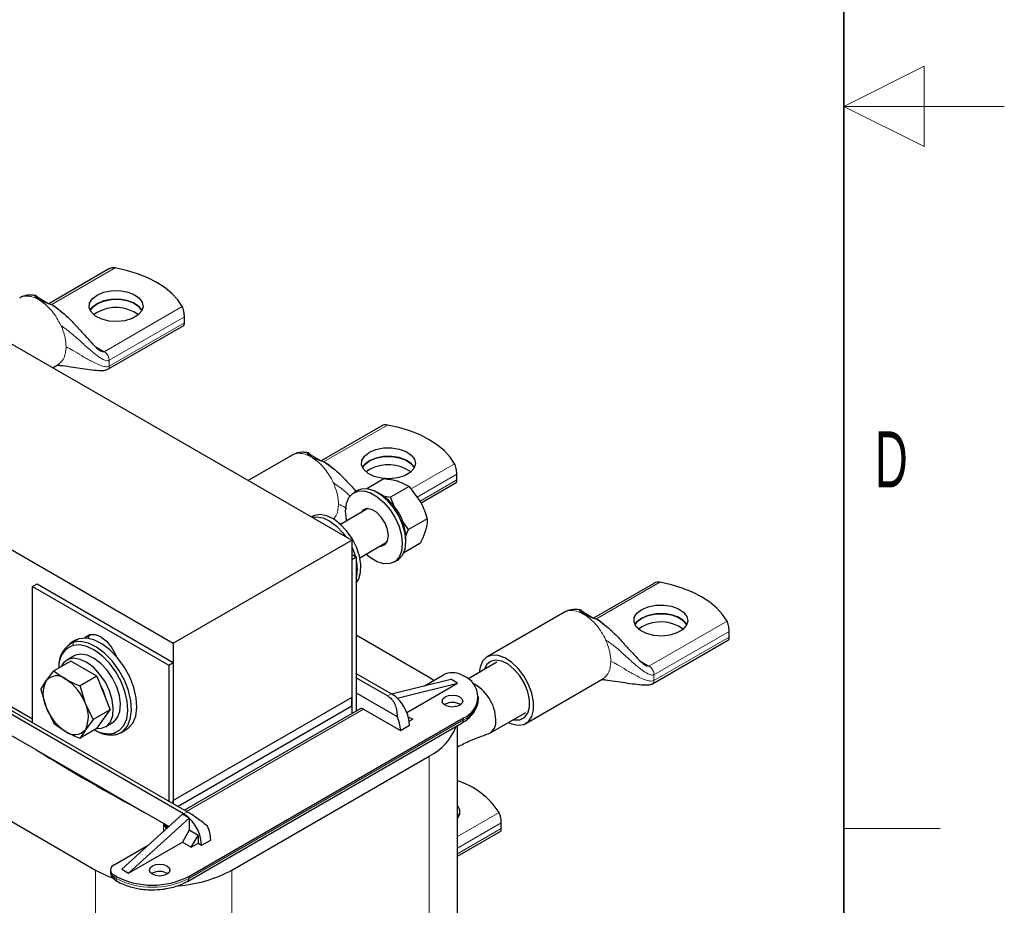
# Model space of a CAD drawing. Header units: millimetres. Extents: x 5 to 418, y 2 to 292.
# Tile 19 of 20: x 357 to 418, y 97 to 153. Entities that reach past the tile are written whole.
import ezdxf

# ---------------------------------------------------------------- set-up
doc = ezdxf.new("R2010")
doc.units = ezdxf.units.MM
doc.layers.add('SLD-0', color=7, linetype='Continuous')
doc.styles.add('SLDTEXTSTYLE0', font='TXT', dxfattribs={"width": 0.605})

msp = doc.modelspace()

# ---------------------------------------------------------------- linework, layer by layer
at = {"color": 7, "linetype": 'Continuous', "lineweight": 25}
for p, q in [((334.9089, 144.7071), (377.3353, 120.2148)), ((323.7932, 138.2901), (366.2196, 113.7979)), ((362.2529, 137.1385), (358.4703, 134.9548)), ((357.685, 135.4486), (357.8475, 135.3143)), ((357.8475, 135.1981), (357.7397, 135.2701)), ((357.8475, 135.3143), (358.4703, 134.9548)), ((357.8475, 135.3143), (357.8475, 135.1981)), ((357.9813, 135.1307), (357.8475, 135.1981)), ((358.9788, 134.6612), (358.7445, 134.837)), ((361.4678, 134.4136), (361.259, 134.2668)), ((359.6258, 134.1231), (359.5303, 134.2054)), ((366.9141, 133.7696), (366.9141, 134.1289)), ((362.1404, 130.865), (366.8789, 133.6005)), ((358.7116, 130.9661), (359.0474, 131.1599)), ((359.042, 131.1716), (359.0846, 131.1827)), ((379.2235, 127.3416), (375.4408, 125.1579)), ((373.6181, 125.52), (370.8818, 123.9404)), ((374.6555, 125.6517), (374.818, 125.5174)), ((374.818, 125.4012), (374.7103, 125.4732)), ((374.818, 125.5174), (375.4408, 125.1579)), ((374.818, 125.5174), (374.818, 125.4012)), ((374.9518, 125.3338), (374.818, 125.4012)), ((375.9494, 124.8643), (375.715, 125.0401)), ((378.4384, 124.6167), (378.2296, 124.4699)), ((376.5964, 124.3262), (376.5009, 124.4085)), ((379.3329, 124.0332), (378.2726, 123.4211)), ((383.8847, 123.9727), (383.8847, 124.332)), ((380.9192, 123.5649), (379.7577, 122.8944)), ((380.9192, 123.5649), (380.2524, 123.872)), ((380.9192, 123.5649), (381.61, 122.6307)), ((381.6575, 122.5382), (383.8495, 123.8036)), ((377.6976, 123.3099), (377.4714, 123.1792)), ((379.1741, 123.0553), (378.9478, 123.1859)), ((379.2844, 122.9739), (379.7577, 122.8944)), ((380.0176, 122.2369), (379.7577, 122.8944)), ((378.344, 122.182), (376.6441, 121.2006)), ((374.8975, 121.6934), (374.8358, 121.6578)), ((382.048, 121.5506), (380.8865, 120.8801)), ((376.5254, 121.2659), (376.7103, 121.2388)), ((380.8865, 120.8801), (380.4526, 121.4669)), ((380.6929, 120.4466), (380.8865, 120.8801)), ((380.7153, 120.1242), (380.7153, 120.3855)), ((366.2196, 113.7979), (377.3353, 120.2148)), ((377.3353, 120.2148), (377.3353, 110.4163)), ((377.844, 119.1221), (379.5439, 120.1034)), ((381.5905, 120.0046), (380.5813, 119.422)), ((377.3353, 119.3329), (377.6182, 119.1696)), ((377.3353, 119.0064), (377.6182, 119.1696)), ((377.6182, 119.1696), (377.6182, 109.5555)), ((377.3353, 119.0064), (377.3353, 109.3922)), ((379.9712, 118.849), (380.1974, 118.9796)), ((357.4515, 117.3246), (357.7343, 117.4878)), ((357.4515, 108.8489), (357.4515, 117.3246)), ((357.4515, 117.3246), (365.9368, 112.4261)), ((357.7343, 117.4878), (366.2196, 112.5894)), ((396.194, 117.5447), (392.4114, 115.361)), ((390.5887, 115.7231), (385.7804, 112.9473)), ((391.6261, 115.8549), (391.7886, 115.7205)), ((391.7886, 115.6043), (391.6809, 115.6763)), ((391.7886, 115.7205), (392.4114, 115.361)), ((391.7886, 115.7205), (391.7886, 115.6043)), ((391.9224, 115.5369), (391.7886, 115.6043)), ((392.92, 115.0674), (392.6856, 115.2432)), ((395.409, 114.8198), (395.2002, 114.673)), ((360.9017, 114.0895), (361.0482, 114.3448)), ((382.1719, 111.6578), (377.6182, 114.2867)), ((393.5669, 114.5293), (393.4714, 114.6116)), ((400.8552, 114.1758), (400.8552, 114.5351)), ((357.4515, 109.0611), (349.249, 113.7963)), ((360.0943, 113.9559), (359.7548, 113.76)), ((360.3455, 114.0612), (360.0943, 113.9559)), ((366.2196, 113.7979), (366.2196, 103.9994)), ((396.0815, 111.2712), (400.8201, 114.0067)), ((360.0417, 113.0018), (359.5891, 112.7406)), ((359.8311, 112.6849), (358.7794, 112.0777)), ((359.092, 112.2949), (359.092, 112.2582)), ((361.4641, 111.7422), (359.8311, 112.6849)), ((365.9368, 112.4261), (366.2196, 112.5894)), ((365.9368, 112.4261), (365.9368, 103.9505)), ((366.2196, 112.5894), (366.2196, 103.7872)), ((386.3865, 112.6044), (384.5828, 111.5632)), ((358.2915, 111.4509), (358.7794, 112.0777)), ((361.4641, 111.7422), (360.4124, 111.135)), ((361.4641, 111.7422), (362.2806, 109.6377)), ((377.6182, 111.9023), (379.8102, 110.6369)), ((381.8761, 111.1435), (383.0487, 111.8205)), ((382.4591, 111.48), (382.1719, 111.6578)), ((384.1801, 111.8205), (384.2933, 111.7551)), ((357.9629, 110.916), (358.2915, 111.4509)), ((360.741, 110.0368), (360.4124, 111.135)), ((377.6182, 111.6411), (379.5839, 110.5062)), ((379.8185, 110.632), (383.5154, 111.551)), ((380.1638, 110.3674), (383.9397, 111.3061)), ((380.7672, 109.4747), (383.9397, 111.3061)), ((383.9397, 111.3061), (383.5154, 111.551)), ((388.1802, 108.7903), (392.9885, 111.5661)), ((392.9831, 111.5778), (393.0257, 111.5889)), ((357.9629, 110.916), (358.2915, 109.8178)), ((377.6182, 110.6939), (380.1701, 109.2207)), ((385.2305, 110.3182), (385.2305, 110.4489)), ((366.856, 103.1586), (355.2595, 109.8531)), ((367.0823, 103.2892), (355.4857, 109.9837)), ((358.2915, 109.8178), (358.7794, 108.8115)), ((361.2289, 109.0306), (360.741, 110.0368)), ((377.3353, 110.4163), (366.2196, 103.9994)), ((377.3353, 109.8611), (366.5168, 103.6157)), ((377.3353, 109.8611), (377.3353, 110.4163)), ((377.3353, 109.8611), (377.3353, 109.3922)), ((380.1638, 110.3673), (380.1635, 110.3676)), ((383.1619, 109.9916), (383.1117, 109.959)), ((383.8289, 109.8395), (383.8109, 109.8933)), ((362.2806, 109.6377), (361.2289, 109.0306)), ((361.4641, 108.476), (362.2806, 109.6377)), ((377.8707, 109.7013), (366.9229, 103.3812)), ((378.0707, 109.6815), (380.3759, 108.3507)), ((380.859, 109.2148), (381.1396, 109.0528)), ((385.9427, 108.1914), (388.1864, 109.4867)), ((361.2289, 109.0306), (360.741, 108.4037)), ((361.9889, 108.5836), (362.4415, 108.8448)), ((367.0984, 98.9503), (384.2104, 108.8289)), ((367.1813, 99.2641), (384.2933, 109.1426)), ((380.3759, 108.3507), (380.9416, 108.6773)), ((380.9224, 108.9275), (381.1396, 109.0528)), ((383.9293, 83.0793), (383.9293, 108.6666)), ((357.6873, 107.1451), (356.1243, 108.0474)), ((361.4641, 108.476), (360.4124, 107.8688)), ((360.741, 108.4037), (360.4124, 107.8688)), ((361.3225, 108.3943), (361.3543, 108.3759)), ((362.9546, 108.2173), (363.294, 108.4132)), ((357.6873, 107.1451), (364.4282, 103.2537)), ((369.8683, 99.6567), (382.1719, 106.7594)), ((352.8977, 104.5551), (361.383, 99.6567)), ((366.2196, 103.7872), (366.2196, 103.9994)), ((363.0093, 99.7131), (366.7853, 103.1341)), ((365.9485, 102.376), (364.4282, 103.2537)), ((367.2093, 102.8893), (366.7853, 103.1341)), ((384.0125, 103.0076), (383.9293, 103.1381)), ((383.9293, 103.1348), (384.0117, 103.0059)), ((363.4336, 99.4682), (367.2096, 102.8892)), ((367.2093, 102.8893), (367.2096, 102.889)), ((367.2096, 102.889), (367.2096, 102.1379)), ((386.6565, 102.2401), (386.6565, 102.5994)), ((367.2096, 102.1379), (366.7853, 101.4031)), ((367.7611, 101.8195), (367.2096, 102.1379)), ((383.9293, 100.5169), (386.6214, 102.071)), ((363.4336, 99.4682), (366.7853, 101.4031)), ((366.7853, 101.4031), (367.3368, 101.0847)), ((367.3368, 101.0847), (367.7611, 101.8195)), ((367.3368, 101.0847), (367.7611, 101.3296)), ((367.7611, 101.8195), (367.7611, 101.3296)), ((367.7611, 101.3296), (367.9874, 101.199)), ((367.9874, 101.199), (368.5531, 101.5255)), ((362.5427, 99.9825), (364.6486, 101.1983)), ((362.3083, 99.656), (362.3083, 99.5253)), ((363.0093, 99.7131), (363.4336, 99.4682)), ((364.9185, 99.46), (364.8683, 99.4273)), ((362.6558, 99.2641), (362.5427, 99.3294)), ((362.6255, 99.0156), (362.7386, 98.9503))]:
    msp.add_line(p, q, dxfattribs=at)
at = {"color": 7, "linetype": 'Continuous', "lineweight": 18}
for p, q in [((358.6179, 134.8912), (362.5952, 137.1873)), ((361.9204, 131.9646), (366.7813, 134.7707)), ((362.2315, 131.4257), (366.9141, 134.1289)), ((362.2315, 131.0664), (366.9141, 133.7696)), ((359.2869, 133.4455), (359.2204, 133.5977)), ((361.9204, 131.9646), (361.3589, 132.2887)), ((362.2315, 131.4257), (362.2127, 131.5596)), ((362.2315, 131.0664), (362.2315, 131.4257)), ((375.5884, 125.0943), (379.5658, 127.3904)), ((381.0365, 123.4063), (383.7519, 124.9738)), ((381.4088, 122.9027), (383.8847, 124.332)), ((381.595, 122.6509), (383.8847, 123.9727)), ((376.2574, 123.6486), (376.191, 123.8008)), ((392.559, 115.2974), (396.5364, 117.5935)), ((395.8615, 112.3708), (400.7224, 115.1769)), ((396.1726, 111.8319), (400.8552, 114.5351)), ((396.1726, 111.4726), (400.8552, 114.1758)), ((359.9604, 113.6561), (360.0061, 113.8653)), ((360.3455, 114.0612), (360.0061, 113.8653)), ((393.228, 113.8517), (393.1615, 114.0039)), ((395.8615, 112.3708), (395.3001, 112.6949)), ((396.1726, 111.8319), (396.1538, 111.9658)), ((396.1726, 111.4726), (396.1726, 111.8319)), ((379.5839, 110.5062), (379.8102, 110.6369)), ((367.04, 103.3136), (378.0707, 109.6815)), ((384.2933, 109.012), (367.1813, 99.1335)), ((384.2933, 109.1426), (384.2933, 109.012)), ((362.5228, 108.1905), (362.7033, 108.112)), ((382.1719, 106.7594), (382.1719, 80.6301)), ((366.856, 103.1586), (367.0823, 103.2892)), ((383.9293, 101.7435), (386.5237, 103.2412)), ((365.6024, 102.4963), (365.6024, 102.0624)), ((365.7849, 102.2469), (365.6024, 102.4963)), ((365.8142, 102.2638), (365.6024, 102.4963)), ((365.7786, 102.4035), (365.7786, 102.4741)), ((383.9293, 101.025), (386.6565, 102.5994)), ((383.9293, 100.6657), (386.6565, 102.2401)), ((361.383, 99.6567), (361.383, 73.5273)), ((369.8683, 99.6567), (369.8683, 73.5273)), ((362.5427, 99.1988), (362.5427, 99.3294)), ((362.6558, 99.1335), (362.5427, 99.1988)), ((362.6558, 99.2641), (362.6558, 99.1335)), ((367.1813, 99.1335), (367.1813, 99.2641))]:
    msp.add_line(p, q, dxfattribs=at)
at = {"color": 7, "linetype": 'Continuous', "lineweight": 25, "flags": 128}
for points in [[(366.7813, 134.7707), (366.5071, 135.1854), (366.1487, 135.5781), (365.7114, 135.9431), (365.2014, 136.2752), (364.626, 136.5696), (363.9937, 136.8221), (363.3135, 137.029), (362.5952, 137.1873)], [(361.4678, 135.4915), (361.8708, 135.6631), (362.3435, 135.7586), (362.8439, 135.7694), (363.3276, 135.6946), (363.7516, 135.5408), (364.0783, 135.3217), (364.2785, 135.0567), (364.3346, 134.7694), (364.2415, 134.4854), (364.0075, 134.2298), (363.6534, 134.0254), (363.2107, 133.8903), (362.7186, 133.8365), (362.221, 133.8689), (361.762, 133.9845), (361.3824, 134.1731), (361.116, 134.4179), (360.9864, 134.6971), (361.0051, 134.986), (361.1705, 135.2589), (361.4678, 135.4915)], [(364.2701, 134.537), (364.0783, 134.7844), (363.7516, 135.0035), (363.3276, 135.1573), (362.8439, 135.2321), (362.3435, 135.2213), (361.8708, 135.1259), (361.4678, 134.9542)], [(361.4678, 134.9509), (361.8708, 135.1226), (362.3435, 135.2181), (362.8439, 135.2289), (363.3276, 135.1541), (363.7516, 135.0002), (364.0783, 134.7811), (364.2692, 134.5354)], [(361.4678, 134.9542), (361.1705, 134.7216), (361.0415, 134.537)], [(361.0423, 134.5354), (361.1705, 134.7183), (361.4678, 134.9509)], [(383.7519, 124.9738), (383.4777, 125.3885), (383.1193, 125.7812), (382.6819, 126.1462), (382.1719, 126.4783), (381.5966, 126.7727), (380.9643, 127.0252), (380.2841, 127.2321), (379.5658, 127.3904)], [(378.4384, 125.6946), (378.8413, 125.8662), (379.314, 125.9617), (379.8145, 125.9725), (380.2982, 125.8977), (380.7222, 125.7439), (381.0488, 125.5248), (381.2491, 125.2598), (381.3052, 124.9725), (381.2121, 124.6885), (380.9781, 124.4329), (380.624, 124.2285), (380.1812, 124.0934), (379.6892, 124.0396), (379.1915, 124.072), (378.7325, 124.1876), (378.353, 124.3762), (378.0865, 124.621), (377.9569, 124.9002), (377.9756, 125.1891), (378.141, 125.462), (378.4384, 125.6946)], [(378.4384, 125.1573), (378.141, 124.9247), (378.0121, 124.7401)], [(378.0129, 124.7385), (378.141, 124.9214), (378.4384, 125.154)], [(381.2406, 124.7401), (381.0488, 124.9875), (380.7222, 125.2066), (380.2982, 125.3604), (379.8145, 125.4352), (379.314, 125.4244), (378.8413, 125.329), (378.4384, 125.1573)], [(378.4384, 125.154), (378.8413, 125.3257), (379.314, 125.4212), (379.8145, 125.432), (380.2982, 125.3572), (380.7222, 125.2034), (381.0488, 124.9842), (381.2398, 124.7385)], [(380.1974, 118.9796), (380.2707, 119.0272), (380.5128, 119.2925), (380.6639, 119.6654), (380.7153, 120.1242), (380.6639, 120.6424), (380.5128, 121.1898), (380.2707, 121.7346), (379.9517, 122.245), (379.5744, 122.6916), (379.1606, 123.0482), (378.7344, 123.2942), (378.3207, 123.4153), (377.9433, 123.4045), (377.6976, 123.3099)], [(376.9535, 122.0346), (377.0049, 122.4935), (377.156, 122.8664), (377.3981, 123.1317), (377.717, 123.2738), (378.0944, 123.2847), (378.5082, 123.1636), (378.9343, 122.9176), (379.3481, 122.5609), (379.7255, 122.1144), (380.0444, 121.6039), (380.2865, 121.0592), (380.4377, 120.5118), (380.489, 119.9936), (380.4377, 119.5347), (380.2865, 119.1618), (380.0444, 118.8966), (379.7255, 118.7544), (379.3481, 118.7435), (378.9343, 118.8646), (378.5082, 119.1107), (378.2245, 119.3418)], [(379.6264, 120.4916), (379.5718, 120.8806), (379.4146, 121.2857), (379.1738, 121.658), (378.8784, 121.9527), (378.5641, 122.1341), (378.2687, 122.1805), (378.0279, 122.0862), (377.8986, 121.9248)], [(374.8611, 121.6432), (375.1479, 121.6797), (375.5508, 121.6075), (375.9752, 121.4068), (376.3965, 121.0894), (376.7901, 120.6736), (376.9812, 120.4193)], [(377.6182, 117.5467), (377.7803, 117.8036), (377.8949, 118.2115), (377.908, 118.6958), (377.8187, 119.2286), (377.6323, 119.7787), (377.3596, 120.3143), (377.0164, 120.8042), (376.6228, 121.22), (376.2015, 121.5374), (375.777, 121.7381), (375.3741, 121.8104), (375.0162, 121.75), (374.8975, 121.6934)], [(377.0246, 121.4203), (377.0049, 121.5165), (376.9535, 122.0346)], [(379.0985, 119.8463), (379.1738, 119.8477), (379.4146, 119.942), (379.5718, 120.1657), (379.6264, 120.4916)], [(377.3353, 119.806), (377.406, 119.6481), (377.5647, 119.2005)], [(400.7224, 115.1769), (400.4482, 115.5916), (400.0899, 115.9843), (399.6525, 116.3493), (399.1425, 116.6814), (398.5672, 116.9758), (397.9348, 117.2283), (397.2546, 117.4352), (396.5364, 117.5935)], [(395.409, 115.8977), (395.8119, 116.0693), (396.2846, 116.1648), (396.785, 116.1756), (397.2687, 116.1008), (397.6928, 115.947), (398.0194, 115.7279), (398.2197, 115.4629), (398.2757, 115.1756), (398.1826, 114.8916), (397.9486, 114.636), (397.5945, 114.4316), (397.1518, 114.2965), (396.6597, 114.2427), (396.1621, 114.2751), (395.7031, 114.3907), (395.3235, 114.5793), (395.0571, 114.8241), (394.9275, 115.1033), (394.9462, 115.3922), (395.1116, 115.6651), (395.409, 115.8977)], [(395.409, 115.3604), (395.1116, 115.1278), (394.9826, 114.9432)], [(394.9835, 114.9416), (395.1116, 115.1245), (395.409, 115.3571)], [(398.2112, 114.9432), (398.0194, 115.1906), (397.6928, 115.4097), (397.2687, 115.5635), (396.785, 115.6384), (396.2846, 115.6275), (395.8119, 115.5321), (395.409, 115.3604)], [(395.409, 115.3571), (395.8119, 115.5288), (396.2846, 115.6243), (396.785, 115.6351), (397.2687, 115.5603), (397.6928, 115.4065), (398.0194, 115.1873), (398.2104, 114.9416)], [(360.7057, 114.1056), (360.7788, 114.1956), (361.0291, 114.3402), (361.3445, 114.3437), (361.6941, 114.2058), (362.0437, 113.94), (362.3591, 113.5724), (362.6094, 113.1388), (362.6825, 112.9645)], [(362.5228, 108.1905), (362.8747, 108.3665), (363.1448, 108.6707), (363.3194, 109.0879), (363.3899, 109.5971), (363.3526, 110.1728), (363.2095, 110.7861), (362.9676, 111.4064), (362.6393, 112.0024), (362.2408, 112.5443), (361.7923, 113.0049), (361.3161, 113.3611), (360.8362, 113.5951), (360.3766, 113.6951), (359.9604, 113.6561)], [(362.7033, 108.112), (363.0738, 108.2972), (363.3581, 108.6175), (363.5419, 109.0566), (363.6161, 109.5926), (363.5768, 110.1986), (363.4262, 110.8442), (363.1716, 111.4971), (362.826, 112.1245), (362.4065, 112.6949), (361.9344, 113.1797), (361.4331, 113.5547), (360.928, 113.801), (360.4442, 113.9063), (360.0061, 113.8653)], [(363.294, 108.4132), (363.4132, 108.4932), (363.6975, 108.8134), (363.8814, 109.2525), (363.9555, 109.7885), (363.9163, 110.3946), (363.7656, 111.0402), (363.511, 111.693), (363.1654, 112.3204), (362.746, 112.8908), (362.2738, 113.3757), (361.7725, 113.7507), (361.2674, 113.997), (360.7836, 114.1022), (360.3455, 114.0612)], [(362.4415, 108.8448), (362.5157, 108.8933), (362.7545, 109.1621), (362.8981, 109.5415), (362.9377, 110.0077), (362.8708, 110.5315), (362.7014, 111.0799), (362.4403, 111.6185), (362.1039, 112.1133), (361.7133, 112.5334), (361.2931, 112.8524), (360.8696, 113.0501), (360.4696, 113.1142), (360.118, 113.0406), (360.0417, 113.0018)], [(387.0864, 108.8517), (387.2983, 108.7602), (387.7028, 108.6785), (388.062, 108.7343), (388.3532, 108.9243), (388.5581, 109.2365), (388.6639, 109.6512), (388.6639, 110.1424), (388.5581, 110.6793), (388.3532, 111.2281), (388.062, 111.7543), (387.7028, 112.2249), (387.2983, 112.6102), (386.8737, 112.8861), (386.4558, 113.0353), (386.0709, 113.0484), (385.7432, 112.9245), (385.4931, 112.6714), (385.3365, 112.3051), (385.2865, 111.9694)], [(361.4616, 108.4746), (361.7444, 108.4909), (362.0632, 108.6321), (362.3019, 108.9008), (362.4456, 109.2802), (362.4852, 109.7465), (362.4182, 110.2703), (362.2489, 110.8186), (361.9878, 111.3572), (361.6514, 111.8521), (361.2608, 112.2722), (360.8406, 112.5911), (360.4171, 112.7888), (360.017, 112.8529), (359.6654, 112.7794), (359.3844, 112.5727), (359.2311, 112.3385)], [(387.3896, 109.0267), (387.4657, 109.0113), (387.8162, 109.0187), (388.1047, 109.1633), (388.3098, 109.4344), (388.4163, 109.8118), (388.4163, 110.2677), (388.3098, 110.7681), (388.1047, 111.276), (387.8162, 111.7538), (387.4657, 112.1658), (387.0792, 112.4817), (386.6853, 112.6779), (386.3134, 112.74), (385.9909, 112.6633), (385.7417, 112.4535), (385.5898, 112.1445)], [(361.6997, 111.1349), (361.8455, 110.8362), (361.9932, 110.3784)], [(383.1619, 110.4489), (383.3695, 110.529), (383.6144, 110.5571), (383.8593, 110.529), (384.067, 110.4489), (384.2057, 110.329), (384.2544, 110.1876), (384.2057, 110.0463), (384.067, 109.9264), (383.8593, 109.8463), (383.6144, 109.8182), (383.3695, 109.8463), (383.1619, 109.9264), (383.0231, 110.0463), (382.9744, 110.1876), (383.0231, 110.329), (383.1619, 110.4489)], [(364.9185, 99.9172), (365.1262, 99.9973), (365.3711, 100.0254), (365.616, 99.9973), (365.8236, 99.9172), (365.9624, 99.7974), (366.0111, 99.656), (365.9624, 99.5146), (365.8236, 99.3947), (365.616, 99.3146), (365.3711, 99.2865), (365.1262, 99.3146), (364.9185, 99.3947), (364.7798, 99.5146), (364.7311, 99.656), (364.7798, 99.7974), (364.9185, 99.9172)], [(361.383, 99.6567), (362.0989, 99.3037), (362.377, 99.1938)]]:
    msp.add_lwpolyline(points, dxfattribs=at)
at = {"color": 7, "linetype": 'Continuous', "lineweight": 18, "flags": 128}
msp.add_lwpolyline([(365.8948, 102.3273), (365.8864, 102.3341), (365.7786, 102.4035)], dxfattribs=at)
at = {"color": 7, "linetype": 'Continuous', "lineweight": 18}
for centre, radius, start, end in [((356.7685, 133.3309), 2.1565, 59.977034, 63.196383), ((356.662, 133.1465), 2.3695, 56.955968, 59.97934), ((373.739, 123.534), 2.1565, 59.977034, 63.196383), ((373.6325, 123.3496), 2.3695, 56.955968, 59.97934), ((390.7096, 113.7371), 2.1565, 59.977034, 63.196383), ((390.6031, 113.5527), 2.3695, 56.955968, 59.97934), ((383.6291, 110.4779), 1.6094, 294.374658, 354.305201), ((384.0973, 108.9904), 0.1972, 305.013333, 6.298848), ((432.4307, 229.131), 143.1865, 242.178264, 242.257975), ((366.0291, 102.3929), 0.2507, 177.580558, 210.978922), ((365.8326, 102.1983), 0.0681, 105.717798, 134.53061), ((362.7087, 99.5653), 0.4024, 185.694799, 245.625342), ((362.7387, 99.1771), 0.1972, 173.701152, 234.986667), ((362.8455, 99.1091), 0.1913, 172.684928, 236.536597), ((364.9185, 103.5005), 4.9185, 242.609672, 297.390328), ((366.9865, 99.1116), 0.196, 303.760857, 6.412338)]:
    msp.add_arc(centre, radius, start, end, dxfattribs=at)
at = {"color": 7, "linetype": 'Continuous', "lineweight": 25}
for centre, radius, start, end in [((362.6432, 132.2805), 2.4355, 54.642399, 118.853339), ((379.6137, 122.4836), 2.4355, 54.642399, 118.853339), ((377.4105, 120.2574), 3.3073, 2.218958, 57.775666), ((375.391, 118.4179), 2.2994, 345.606479, 14.393521), ((396.5843, 112.6867), 2.4355, 54.642399, 118.853339), ((360.6568, 112.4353), 1.5711, 114.466522, 185.127553), ((360.454, 112.3824), 1.366, 111.184154, 185.180823), ((358.9599, 110.8794), 0.8794, 50.751832, 139.467204), ((383.6144, 110.7287), 1.2296, 62.609672, 117.390328), ((383.7975, 110.4489), 1.3972, 290.783421, 69.216579), ((359.9247, 110.6343), 1.8259, 153.43643, 206.56357), ((357.8607, 108.9755), 3.0695, 20.227114, 57.362029), ((383.6653, 108.9438), 2.6512, 1.551641, 63.16883), ((378.8629, 109.0277), 1.8673, 45.854567, 59.516293), ((361.1717, 110.8791), 3.0695, 200.227114, 237.362029), ((359.1078, 109.2203), 1.8259, 333.43643, 26.56357), ((378.4397, 108.5499), 2.5051, 2.915292, 46.511408), ((383.6119, 109.1647), 0.9414, 57.535675, 118.55302), ((377.9535, 109.5179), 0.2012, 54.382423, 114.307119), ((378.2096, 108.2978), 2.1669, 1.400667, 25.209297), ((380.646, 109.8095), 3.4105, 296.578174, 339.505071), ((385.5099, 108.8899), 0.8155, 293.97767, 8.865593), ((360.0726, 108.9752), 0.8794, 230.751832, 319.467204), ((362.1867, 109.8343), 1.6778, 239.062578, 281.554251), ((362.3493, 109.8819), 1.805, 236.547697, 281.311567), ((427.9753, 221.1165), 133.9025, 238.337192, 241.668184), ((382.4475, 100.5923), 4.8613, 33.017829, 72.253357), ((365.9087, 101.5494), 1.8673, 45.854567, 59.516293), ((383.4517, 103.2762), 0.6224, 320.108339, 39.891661), ((365.4855, 101.0716), 2.5051, 2.915292, 46.511408), ((366.3868, 101.4726), 2.1669, 1.400667, 25.209297), ((362.6666, 99.656), 0.3493, 110.783421, 249.216579), ((365.3685, 98.6331), 0.9414, 57.535675, 118.55302), ((365.9242, 106.9586), 8.299, 274.167574, 298.375464), ((364.9185, 103.6312), 4.9185, 242.609672, 297.390328)]:
    msp.add_arc(centre, radius, start, end, dxfattribs=at)
for points, knots in [([(362.5952, 137.1873), (362.5364, 137.1924), (362.4183, 137.2026), (362.3017, 137.1717), (362.2564, 137.1396), (362.2535, 137.1376)], [0, 0, 0, 0, 0.48203204, 0.96654148, 1, 1, 1, 1]), ([(357.6874, 135.4483), (357.6827, 135.4497), (357.6736, 135.4523), (357.6424, 135.4587), (357.6015, 135.4659), (357.5305, 135.4768), (357.4216, 135.4879), (357.2175, 135.4908), (356.9518, 135.4604), (356.7664, 135.3743), (356.6715, 135.3303)], [0, 0, 0, 0, 0.03552163, 0.06806305, 0.10219434, 0.14120576, 0.23905121, 0.36493055, 0.67473281, 1, 1, 1, 1]), ([(357.7397, 135.2701), (357.7021, 135.304), (357.6295, 135.3695), (357.606, 135.4345), (357.6263, 135.4628), (357.6653, 135.4534), (357.685, 135.4486)], [0, 0, 0, 0, 0.2786045, 0.5376715, 0.7661123, 1, 1, 1, 1]), ([(358.7445, 134.837), (358.6896, 134.8614), (358.5813, 134.9097), (358.3864, 134.9794), (358.177, 135.0505), (358.0482, 135.1032), (357.9813, 135.1307)], [0, 0, 0, 0, 0.253078, 0.4996932, 0.7400994, 1, 1, 1, 1]), ([(358.7445, 134.837), (358.9736, 134.6695), (359.4589, 134.3146), (360.0771, 133.6736), (360.6219, 133.0723), (361.0719, 132.5778), (361.4073, 132.2155), (361.6312, 132.0565), (361.7261, 131.9891)], [0, 0, 0, 0, 0.19501034, 0.41317052, 0.63193621, 0.78162403, 0.90743257, 1, 1, 1, 1]), ([(359.2525, 134.4446), (359.1981, 134.4938), (359.091, 134.5905), (358.9697, 134.673), (358.91, 134.7135)], [0, 0, 0, 0, 0.5083051, 1, 1, 1, 1]), ([(366.9141, 134.1289), (366.9136, 134.1549), (366.9127, 134.2077), (366.9049, 134.2969), (366.8931, 134.3894), (366.8716, 134.5101), (366.8357, 134.6532), (366.7994, 134.7316), (366.7813, 134.7707)], [0, 0, 0, 0, 0.1223999, 0.2492695, 0.367892, 0.4982166, 0.7497514, 1, 1, 1, 1]), ([(366.8784, 133.6014), (366.8834, 133.6053), (366.8938, 133.6133), (366.9049, 133.6476), (366.9127, 133.6981), (366.9136, 133.7461), (366.9141, 133.7696)], [0, 0, 0, 0, 0.23485437, 0.48160257, 0.74542428, 1, 1, 1, 1]), ([(359.0011, 131.1305), (358.9997, 131.1289), (358.9963, 131.1251), (359.0523, 131.1237), (359.1736, 131.1138), (359.4762, 131.0797), (360.1556, 130.9741), (360.952, 130.843), (361.614, 130.7859), (361.9507, 130.7925), (362.0811, 130.8423), (362.1401, 130.8648)], [0, 0, 0, 0, 0.0348443, 0.0856611, 0.1330391, 0.184098, 0.3746405, 0.7112095, 0.8748844, 0.9434376, 1, 1, 1, 1]), ([(379.5658, 127.3904), (379.5069, 127.3955), (379.3889, 127.4057), (379.2723, 127.3748), (379.227, 127.3427), (379.224, 127.3407)], [0, 0, 0, 0, 0.482032, 0.9665415, 1, 1, 1, 1]), ([(374.658, 125.6514), (374.6533, 125.6528), (374.6442, 125.6554), (374.613, 125.6618), (374.5721, 125.669), (374.5011, 125.6799), (374.3922, 125.691), (374.1881, 125.6939), (373.9223, 125.6635), (373.737, 125.5775), (373.642, 125.5334)], [0, 0, 0, 0, 0.0355216, 0.0680631, 0.1021943, 0.1412058, 0.2390512, 0.3649305, 0.6747328, 1, 1, 1, 1]), ([(374.7103, 125.4732), (374.6727, 125.5071), (374.6001, 125.5726), (374.5766, 125.6376), (374.5968, 125.6659), (374.6358, 125.6565), (374.6555, 125.6517)], [0, 0, 0, 0, 0.2786045, 0.5376715, 0.7661123, 1, 1, 1, 1]), ([(375.715, 125.0401), (375.6602, 125.0645), (375.5519, 125.1128), (375.3569, 125.1825), (375.1476, 125.2536), (375.0188, 125.3064), (374.9518, 125.3338)], [0, 0, 0, 0, 0.253078, 0.4996932, 0.7400994, 1, 1, 1, 1]), ([(375.715, 125.0401), (375.9441, 124.8727), (376.4293, 124.5179), (377.0406, 123.8839), (377.4372, 123.4468), (377.6321, 123.232)], [0, 0, 0, 0, 0.3125054, 0.6621085, 1, 1, 1, 1]), ([(376.2231, 124.6477), (376.1687, 124.6969), (376.0616, 124.7936), (375.9403, 124.8761), (375.8806, 124.9166)], [0, 0, 0, 0, 0.5083051, 1, 1, 1, 1]), ([(383.8847, 124.332), (383.8842, 124.358), (383.8832, 124.4108), (383.8755, 124.5), (383.8636, 124.5925), (383.8421, 124.7132), (383.8063, 124.8563), (383.77, 124.9347), (383.7519, 124.9738)], [0, 0, 0, 0, 0.1223999, 0.2492695, 0.367892, 0.4982166, 0.7497514, 1, 1, 1, 1]), ([(380.2524, 123.872), (380.2335, 123.8774), (379.9638, 123.9555), (379.6369, 123.9957), (379.3329, 124.0332)], [0, 0, 0, 0, 0.0702006, 1, 1, 1, 1]), ([(383.8489, 123.8045), (383.854, 123.8084), (383.8644, 123.8164), (383.8754, 123.8507), (383.8833, 123.9012), (383.8842, 123.9492), (383.8847, 123.9727)], [0, 0, 0, 0, 0.23485437, 0.48160257, 0.74542428, 1, 1, 1, 1]), ([(381.61, 122.6307), (381.6232, 122.6067), (381.812, 122.2656), (381.9343, 121.8951), (382.048, 121.5506)], [0, 0, 0, 0, 0.0702006, 1, 1, 1, 1]), ([(382.048, 121.5506), (382.042, 121.3874), (382.034, 121.1715), (381.963, 120.9135), (381.9456, 120.8505)], [0, 0, 0, 0, 0.7556342, 1, 1, 1, 1]), ([(381.9456, 120.8505), (381.8704, 120.6393), (381.7731, 120.3662), (381.6243, 120.0714), (381.5905, 120.0046)], [0, 0, 0, 0, 0.7730974, 1, 1, 1, 1]), ([(396.5364, 117.5935), (396.4775, 117.5986), (396.3595, 117.6088), (396.2428, 117.5779), (396.1975, 117.5458), (396.1946, 117.5438)], [0, 0, 0, 0, 0.482032, 0.9665415, 1, 1, 1, 1]), ([(391.6286, 115.8545), (391.6238, 115.8559), (391.6147, 115.8585), (391.5835, 115.8649), (391.5427, 115.8721), (391.4716, 115.883), (391.3628, 115.8941), (391.1587, 115.897), (390.8929, 115.8666), (390.7075, 115.7806), (390.6126, 115.7365)], [0, 0, 0, 0, 0.0355216, 0.0680631, 0.1021943, 0.1412058, 0.2390512, 0.3649305, 0.6747328, 1, 1, 1, 1]), ([(391.6809, 115.6763), (391.6432, 115.7102), (391.5706, 115.7757), (391.5471, 115.8407), (391.5674, 115.869), (391.6064, 115.8596), (391.6261, 115.8549)], [0, 0, 0, 0, 0.27860451, 0.53767147, 0.76611227, 1, 1, 1, 1]), ([(392.6856, 115.2432), (392.6308, 115.2677), (392.5225, 115.3159), (392.3275, 115.3856), (392.1182, 115.4567), (391.9893, 115.5095), (391.9224, 115.5369)], [0, 0, 0, 0, 0.253078, 0.4996932, 0.7400994, 1, 1, 1, 1]), ([(392.6856, 115.2432), (392.9147, 115.0757), (393.4, 114.7208), (394.0182, 114.0798), (394.563, 113.4785), (395.0131, 112.984), (395.3484, 112.6217), (395.5723, 112.4627), (395.6672, 112.3953)], [0, 0, 0, 0, 0.1950103, 0.4131705, 0.6319362, 0.781624, 0.9074326, 1, 1, 1, 1]), ([(393.1937, 114.8508), (393.1392, 114.9), (393.0322, 114.9967), (392.9108, 115.0792), (392.8511, 115.1197)], [0, 0, 0, 0, 0.5083051, 1, 1, 1, 1]), ([(400.8552, 114.5351), (400.8548, 114.5611), (400.8538, 114.614), (400.8461, 114.7031), (400.8342, 114.7956), (400.8127, 114.9163), (400.7768, 115.0594), (400.7405, 115.1378), (400.7224, 115.1769)], [0, 0, 0, 0, 0.1223999, 0.2492695, 0.367892, 0.4982166, 0.7497514, 1, 1, 1, 1]), ([(400.8195, 114.0076), (400.8246, 114.0115), (400.8349, 114.0195), (400.846, 114.0538), (400.8538, 114.1043), (400.8548, 114.1523), (400.8552, 114.1758)], [0, 0, 0, 0, 0.2348544, 0.4816026, 0.7454243, 1, 1, 1, 1]), ([(358.7794, 112.0777), (358.7863, 112.0719), (359.0067, 111.8884), (359.2655, 111.7218), (359.5162, 111.5604)], [0, 0, 0, 0, 0.0314494, 1, 1, 1, 1]), ([(359.5162, 111.5604), (359.7319, 111.4462), (360.0176, 111.2949), (360.3346, 111.1665), (360.4124, 111.135)], [0, 0, 0, 0, 0.7546146, 1, 1, 1, 1]), ([(392.9422, 111.5367), (392.9408, 111.5351), (392.9374, 111.5313), (392.9935, 111.5299), (393.1148, 111.52), (393.4173, 111.4859), (394.0967, 111.3803), (394.8931, 111.2492), (395.5552, 111.1921), (395.8918, 111.1987), (396.0223, 111.2485), (396.0812, 111.271)], [0, 0, 0, 0, 0.0348443, 0.0856611, 0.1330391, 0.184098, 0.3746405, 0.7112095, 0.8748844, 0.9434376, 1, 1, 1, 1]), ([(379.5839, 110.5062), (379.6693, 110.4445), (379.8441, 110.3182), (380.027, 110.0144), (380.1482, 109.6436), (380.1626, 109.3671), (380.1701, 109.2207)], [0, 0, 0, 0, 0.234403, 0.4797434, 0.7246053, 1, 1, 1, 1]), ([(384.2048, 108.8328), (384.2792, 108.8753), (384.4736, 108.9864), (384.7325, 109.208), (384.9797, 109.4944), (385.1491, 109.8231), (385.2353, 110.1088), (385.2209, 110.2786), (385.217, 110.325)], [0, 0, 0, 0, 0.1202548, 0.3141096, 0.5115931, 0.7131247, 0.9216457, 1, 1, 1, 1]), ([(358.7794, 108.8115), (358.7863, 108.8058), (359.0067, 108.6223), (359.2655, 108.4556), (359.5162, 108.2942)], [0, 0, 0, 0, 0.03144935, 1, 1, 1, 1]), ([(359.5162, 108.2942), (359.7319, 108.18), (360.0176, 108.0287), (360.3346, 107.9003), (360.4124, 107.8688)], [0, 0, 0, 0, 0.7546146, 1, 1, 1, 1]), ([(383.9293, 107.3404), (384.1975, 107.4744), (384.795, 107.7728), (385.4709, 108.0131), (385.8434, 108.1455)], [0, 0, 0, 0, 0.4488937, 1, 1, 1, 1]), ([(368.3473, 102.3955), (368.2381, 102.4832), (368.0318, 102.6489), (367.6944, 102.8949), (367.3698, 103.117), (367.1767, 103.2327), (367.0823, 103.2892)], [0, 0, 0, 0, 0.2753883, 0.5202565, 0.7655923, 1, 1, 1, 1]), ([(386.6565, 102.5994), (386.6561, 102.6254), (386.6551, 102.6783), (386.6474, 102.7674), (386.6355, 102.8599), (386.614, 102.9806), (386.5781, 103.1237), (386.5418, 103.2021), (386.5237, 103.2412)], [0, 0, 0, 0, 0.12239988, 0.24926949, 0.36789197, 0.49821661, 0.74975138, 1, 1, 1, 1]), ([(386.6208, 102.0719), (386.6259, 102.0758), (386.6362, 102.0838), (386.6473, 102.1181), (386.6551, 102.1686), (386.6561, 102.2166), (386.6565, 102.2401)], [0, 0, 0, 0, 0.2348544, 0.4816026, 0.7454243, 1, 1, 1, 1]), ([(362.3094, 99.5241), (362.3175, 99.4535), (362.3334, 99.3171), (362.4512, 99.137), (362.5653, 99.0576), (362.6255, 99.0156)], [0, 0, 0, 0, 0.33615755, 0.64932055, 1, 1, 1, 1]), ([(362.7429, 98.9533), (362.7628, 98.94), (362.8982, 98.8501), (363.2023, 98.723), (363.6057, 98.5878), (363.999, 98.5015), (364.4222, 98.4381), (364.733, 98.4288), (364.9185, 98.4233)], [0, 0, 0, 0, 0.0360413, 0.2450616, 0.4555094, 0.6109689, 0.7677136, 1, 1, 1, 1]), ([(364.9185, 98.4233), (365.1324, 98.4304), (365.4328, 98.4405), (365.8619, 98.5065), (366.2144, 98.5837), (366.6034, 98.7112), (366.9011, 98.8347), (367.0517, 98.9286), (367.0928, 98.9543)], [0, 0, 0, 0, 0.2675611, 0.375903, 0.5538423, 0.7355131, 0.9277354, 1, 1, 1, 1])]:
    msp.add_open_spline(points, degree=3, knots=knots, dxfattribs=at)
at = {"color": 7, "linetype": 'Continuous', "lineweight": 18}
for points, knots in [([(357.7409, 135.2557), (357.617, 135.3093), (357.3692, 135.4166), (357.0261, 135.4395), (356.782, 135.4028), (356.677, 135.3243), (356.6537, 135.3068)], [0, 0, 0, 0, 0.3044148, 0.6088296, 0.9132444, 1, 1, 1, 1]), ([(357.7409, 135.2557), (357.7407, 135.2584), (357.7403, 135.2633), (357.7399, 135.268), (357.7397, 135.2701)], [0, 0, 0, 0, 0.5592028, 1, 1, 1, 1]), ([(357.954, 135.1327), (357.9591, 135.1324), (357.9682, 135.1318), (357.9773, 135.131), (357.9813, 135.1307)], [0, 0, 0, 0, 0.5592028, 1, 1, 1, 1]), ([(359.2204, 133.5977), (359.4186, 133.4576), (359.8624, 133.1438), (360.4606, 132.5904), (361.016, 132.0927), (361.4744, 131.7167), (361.7984, 131.4962), (362.0265, 131.401), (362.1619, 131.3962), (362.2095, 131.4164), (362.2315, 131.4257)], [0, 0, 0, 0, 0.1798119, 0.4027675, 0.6323323, 0.7695174, 0.8834673, 0.9581194, 0.9806317, 1, 1, 1, 1]), ([(359.5445, 132.2587), (359.6779, 132.1921), (359.9752, 132.0435), (360.5105, 131.7103), (361.133, 131.3507), (361.655, 131.0991), (362.0472, 131.0093), (362.1757, 131.0491), (362.2315, 131.0664)], [0, 0, 0, 0, 0.17529, 0.3908733, 0.6153499, 0.8693866, 0.943222, 1, 1, 1, 1]), ([(361.7261, 131.9891), (361.7507, 131.9775), (361.7957, 131.9563), (361.863, 131.943), (361.9024, 131.9578), (361.9204, 131.9646)], [0, 0, 0, 0, 0.395677, 0.7229798, 1, 1, 1, 1]), ([(362.1401, 130.8649), (362.1402, 130.8649), (362.1739, 130.8715), (362.2156, 130.9377), (362.2262, 131.0235), (362.2315, 131.0664)], [0, 0, 0, 0, 0.001698, 0.500849, 1, 1, 1, 1]), ([(374.7115, 125.4588), (374.5876, 125.5124), (374.3398, 125.6197), (373.9967, 125.6426), (373.7526, 125.6059), (373.6476, 125.5274), (373.6243, 125.5099)], [0, 0, 0, 0, 0.30441479, 0.60882959, 0.91324438, 1, 1, 1, 1]), ([(374.7115, 125.4588), (374.7113, 125.4615), (374.7109, 125.4664), (374.7105, 125.4711), (374.7103, 125.4732)], [0, 0, 0, 0, 0.5592028, 1, 1, 1, 1]), ([(374.9246, 125.3358), (374.9297, 125.3355), (374.9388, 125.3349), (374.9478, 125.3341), (374.9518, 125.3338)], [0, 0, 0, 0, 0.5592028, 1, 1, 1, 1]), ([(376.191, 123.8008), (376.3898, 123.6609), (376.7753, 123.3896), (377.106, 123.0875), (377.2662, 122.9412)], [0, 0, 0, 0, 0.5157962, 1, 1, 1, 1]), ([(376.1746, 121.5342), (376.2578, 121.6161), (376.4692, 121.824), (376.4977, 122.2211), (376.5151, 122.4618)], [0, 0, 0, 0, 0.3937732, 1, 1, 1, 1]), ([(376.5151, 122.4618), (376.6458, 122.3982), (376.8088, 122.319), (376.9971, 122.2058), (377.0343, 122.1835)], [0, 0, 0, 0, 0.802464, 1, 1, 1, 1]), ([(391.682, 115.6619), (391.5581, 115.7155), (391.3104, 115.8228), (390.9673, 115.8457), (390.7231, 115.809), (390.6181, 115.7305), (390.5949, 115.713)], [0, 0, 0, 0, 0.3044148, 0.6088296, 0.9132444, 1, 1, 1, 1]), ([(391.682, 115.6619), (391.6818, 115.6647), (391.6814, 115.6695), (391.681, 115.6742), (391.6809, 115.6763)], [0, 0, 0, 0, 0.5592028, 1, 1, 1, 1]), ([(391.8951, 115.5389), (391.9002, 115.5386), (391.9093, 115.538), (391.9184, 115.5372), (391.9224, 115.5369)], [0, 0, 0, 0, 0.5592028, 1, 1, 1, 1]), ([(393.1615, 114.0039), (393.3597, 113.8638), (393.8035, 113.55), (394.4017, 112.9966), (394.9571, 112.4989), (395.4155, 112.1229), (395.7395, 111.9024), (395.9676, 111.8072), (396.103, 111.8024), (396.1506, 111.8226), (396.1726, 111.8319)], [0, 0, 0, 0, 0.17981188, 0.40276748, 0.63233228, 0.7695174, 0.88346734, 0.95811943, 0.98063169, 1, 1, 1, 1]), ([(393.4856, 112.6649), (393.619, 112.5983), (393.9163, 112.4497), (394.4516, 112.1165), (395.0741, 111.7569), (395.5961, 111.5053), (395.9883, 111.4155), (396.1168, 111.4553), (396.1726, 111.4726)], [0, 0, 0, 0, 0.17529002, 0.39087327, 0.61534991, 0.8693866, 0.94322203, 1, 1, 1, 1]), ([(395.6672, 112.3953), (395.6918, 112.3837), (395.7369, 112.3626), (395.8042, 112.3492), (395.8435, 112.364), (395.8615, 112.3708)], [0, 0, 0, 0, 0.395677, 0.7229798, 1, 1, 1, 1]), ([(396.0812, 111.2711), (396.0813, 111.2711), (396.1151, 111.2777), (396.1567, 111.3439), (396.1673, 111.4297), (396.1726, 111.4726)], [0, 0, 0, 0, 0.001698, 0.500849, 1, 1, 1, 1])]:
    msp.add_open_spline(points, degree=3, knots=knots, dxfattribs=at)
for points in [[(359.2204, 133.5977), (359.1409, 133.7545), (358.9818, 134.0682), (358.6708, 134.4925), (358.3252, 134.8641), (358.0777, 135.0432), (357.954, 135.1327)], [(359.5445, 132.2587), (359.5331, 132.4487), (359.5104, 132.8288), (359.3614, 133.2399), (359.2869, 133.4455)], [(359.0846, 131.1827), (359.2166, 131.3047), (359.4807, 131.5488), (359.5233, 132.022), (359.5445, 132.2587)], [(362.2127, 131.5596), (362.1992, 131.6006), (362.1723, 131.6828), (362.1013, 131.7993), (362.0155, 131.9), (361.9521, 131.9431), (361.9204, 131.9646)], [(376.191, 123.8008), (376.1114, 123.9576), (375.9524, 124.2713), (375.6413, 124.6956), (375.2957, 125.0672), (375.0483, 125.2463), (374.9246, 125.3358)], [(376.5151, 122.4618), (376.5037, 122.6518), (376.481, 123.0319), (376.3319, 123.443), (376.2574, 123.6486)], [(393.1615, 114.0039), (393.082, 114.1607), (392.9229, 114.4744), (392.6119, 114.8987), (392.2663, 115.2703), (392.0189, 115.4494), (391.8951, 115.5389)], [(393.4856, 112.6649), (393.4743, 112.8549), (393.4515, 113.235), (393.3025, 113.6461), (393.228, 113.8517)], [(393.0257, 111.5889), (393.1577, 111.7109), (393.4219, 111.955), (393.4644, 112.4283), (393.4856, 112.6649)], [(396.1538, 111.9658), (396.1404, 112.0069), (396.1134, 112.089), (396.0424, 112.2055), (395.9566, 112.3062), (395.8932, 112.3493), (395.8615, 112.3708)]]:
    msp.add_open_spline(points, degree=3, dxfattribs=at)
at = {"layer": 'SLD-0', "lineweight": 35}
msp.add_line((408, 12), (408, 282.5), dxfattribs=at)
at = {"layer": 'SLD-0', "lineweight": 18}
for p, q in [((413, 149.75), (408, 147.25)), ((413, 144.75), (413, 149.75)), ((418, 147.25), (408, 147.25)), ((408, 147.25), (413, 144.75)), ((408, 102.25), (414, 102.25))]:
    msp.add_line(p, q, dxfattribs=at)

# ---------------------------------------------------------------- texts
at = {"layer": 'SLD-0', "insert": (410.9597, 127.0011), "char_height": 3.5, "attachment_point": 2, "style": 'SLDTEXTSTYLE0'}
msp.add_mtext('D', dxfattribs=at)

doc.saveas('drawing.dxf')
